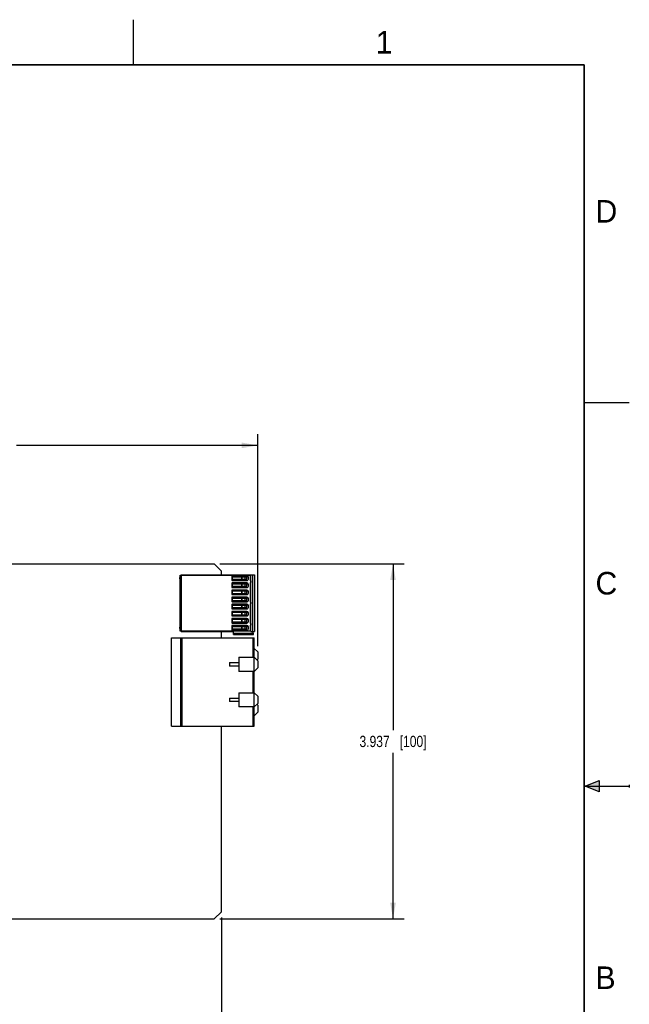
# Model space of a CAD drawing. Header units: inches. Extents: x 0 to 22, y 0 to 17.
# Tile 16 of 16: x 15.2 to 22, y 6.1 to 17. Entities that reach past the tile are written whole.
import ezdxf

# ---------------------------------------------------------------- set-up
doc = ezdxf.new("R2010")
doc.units = ezdxf.units.IN
doc.header["$LTSCALE"] = 1.21
doc.header["$MEASUREMENT"] = 0
doc.layers.get('0').update_dxf_attribs({"linetype": 'CONTINUOUS'})
doc.layers.add('DIMENSIONS', color=7, linetype='CONTINUOUS')
doc.styles.get("Standard").update_dxf_attribs({"font": 'txt', "width": 0.8})
doc.styles.add('TEXTSTYLE_2', font='txt')
doc.dimstyles.new('DIMSTYLE_1', dxfattribs={"dimtxt": 0.125, "dimasz": 0.18, "dimexe": 0.125, "dimexo": 0.0625, "dimgap": 0.0625, "dimtad": 0, "dimtih": 1, "dimtoh": 1, "dimdec": 3, "dimzin": 4, "dimdsep": 46, "dimtxsty": 'STANDARD', "dimblk": '_FILLED', "dimblk1": '_FILLED', "dimblk2": '_FILLED', "dimcen": 0.09, "dimadec": 0, "dimazin": 0, "dimtp": 0.01, "dimtm": 0.01, "dimtfac": 1, "dimtdec": 3, "dimtofl": 0, "dimtmove": 0, "dimatfit": 3, "dimldrblk": '_FILLED', "dimfxl": 1, "dimtolj": 1, "dimtzin": 4, "dimarcsym": 0})

# ---------------------------------------------------------------- blocks, each defined once
blk = doc.blocks.new('_FILLED')
at = {"color": 0, "linetype": 'BYBLOCK'}
blk.add_solid([(0, 0), (-1, 0.174), (-1, -0.174)], dxfattribs=at)
blk = doc.blocks.new('*D0')
at = {"layer": 'DIMENSIONS', "color": 2, "linetype": 'CONTINUOUS'}
for p, q in [((17.459, 10.964), (19.504, 10.964)), ((19.379, 10.964), (19.379, 9.12)), ((19.379, 7.027), (19.379, 8.87)), ((17.459, 7.027), (19.504, 7.027))]:
    blk.add_line(p, q, dxfattribs=at)
at = {"layer": 'DIMENSIONS', "color": 2, "linetype": 'CONTINUOUS', "xscale": 0.18, "yscale": 0.18, "zscale": 0.18}
for p, rotation in [((19.379, 10.964), 90), ((19.379, 7.027), 270)]:
    blk.add_blockref('_FILLED', p, dxfattribs=dict(at, rotation=rotation))
at = {"layer": 'DIMENSIONS', "color": 2, "linetype": 'CONTINUOUS', "insert": (19.379, 9.058), "char_height": 0.125, "width": 1.125, "attachment_point": 2, "line_spacing_factor": 0.9}
blk.add_mtext('3.937{\\Ftxt.shx;\\W1.000000;\\H0.125000; }[100]', dxfattribs=at)
blk = doc.blocks.new('*D1')
at = {"layer": 'DIMENSIONS', "color": 2, "linetype": 'CONTINUOUS'}
for p, q in [((17.475, 7.043), (17.475, 5.516)), ((11.074, 6.401), (11.074, 5.516)), ((11.074, 5.641), (13.549, 5.641)), ((17.475, 5.641), (14.999, 5.641))]:
    blk.add_line(p, q, dxfattribs=at)
at = {"layer": 'DIMENSIONS', "color": 2, "linetype": 'CONTINUOUS', "xscale": 0.18, "yscale": 0.18, "zscale": 0.18, "rotation": 180}
blk.add_blockref('_FILLED', (11.074, 5.641), dxfattribs=at)
at = {"layer": 'DIMENSIONS', "color": 2, "linetype": 'CONTINUOUS', "xscale": 0.18, "yscale": 0.18, "zscale": 0.18}
blk.add_blockref('_FILLED', (17.475, 5.641), dxfattribs=at)
at = {"layer": 'DIMENSIONS', "color": 2, "linetype": 'CONTINUOUS', "insert": (14.274, 5.703), "char_height": 0.125, "width": 1.325, "attachment_point": 2, "line_spacing_factor": 0.9}
blk.add_mtext('6.402{\\Ftxt.shx;\\W1.000000;\\H0.125000; }[162.6]', dxfattribs=at)
blk = doc.blocks.new('*D4')
at = {"layer": 'DIMENSIONS', "color": 2, "linetype": 'CONTINUOUS'}
for p, q in [((11.076, 11.591), (11.076, 12.404)), ((17.879, 10.051), (17.879, 12.404)), ((11.076, 12.279), (13.752, 12.279)), ((17.879, 12.279), (15.202, 12.279))]:
    blk.add_line(p, q, dxfattribs=at)
at = {"layer": 'DIMENSIONS', "color": 2, "linetype": 'CONTINUOUS', "xscale": 0.18, "yscale": 0.18, "zscale": 0.18, "rotation": 180}
blk.add_blockref('_FILLED', (11.076, 12.279), dxfattribs=at)
at = {"layer": 'DIMENSIONS', "color": 2, "linetype": 'CONTINUOUS', "xscale": 0.18, "yscale": 0.18, "zscale": 0.18}
blk.add_blockref('_FILLED', (17.879, 12.279), dxfattribs=at)
at = {"layer": 'DIMENSIONS', "color": 2, "linetype": 'CONTINUOUS', "insert": (14.477, 12.341), "char_height": 0.125, "width": 1.325, "attachment_point": 2, "line_spacing_factor": 0.9}
blk.add_mtext('6.803{\\Ftxt.shx;\\W1.000000;\\H0.125000; }[172.8]', dxfattribs=at)

msp = doc.modelspace()

# ---------------------------------------------------------------- hatches: boundary and pattern name
at = {"linetype": 'CONTINUOUS'}
msp.add_hatch(color=2, dxfattribs=at).paths.add_polyline_path([(21.6663, 8.5625), (21.6663, 8.4375), (21.51, 8.5)])

# ---------------------------------------------------------------- linework, layer by layer
at = {"color": 2, "linetype": 'CONTINUOUS'}
for p, q in [((16.5, 16.5), (16.5, 17)), ((22, 12.75), (21.5, 12.75)), ((21.51, 8.5), (21.6663, 8.5625)), ((21.6663, 8.5625), (21.6663, 8.4375)), ((21.51, 8.5), (22, 8.5)), ((21.6663, 8.4375), (21.51, 8.5)), ((22, 8.515), (22, 8.485))]:
    msp.add_line(p, q, dxfattribs=at)
at = {"color": 7, "linetype": 'CONTINUOUS'}
for p, q in [((11.096, 10.9639), (17.3965, 10.9639)), ((17.3965, 10.9639), (17.4752, 10.8851)), ((17.0181, 10.841), (17.7941, 10.841)), ((17.0181, 10.2178), (17.0181, 10.841)), ((17.0284, 10.8444), (17.8414, 10.8444)), ((17.0284, 10.841), (17.0284, 10.8444)), ((17.0347, 10.2178), (17.0347, 10.841)), ((17.4752, 10.8444), (17.4752, 10.8851)), ((17.5903, 10.8271), (17.5903, 10.8222)), ((17.5903, 10.8222), (17.7587, 10.8222)), ((17.7587, 10.832), (17.5952, 10.832)), ((17.5956, 10.8222), (17.5956, 10.7907)), ((17.5966, 10.7907), (17.5966, 10.8222)), ((17.7006, 10.8222), (17.7006, 10.7907)), ((17.7028, 10.7907), (17.7028, 10.8222)), ((17.7398, 10.7907), (17.7398, 10.8222)), ((17.7587, 10.7907), (17.7587, 10.8222)), ((17.7744, 10.7966), (17.7744, 10.8162)), ((17.7941, 10.841), (17.7941, 10.7828)), ((17.802, 10.2145), (17.802, 10.8444)), ((17.8256, 10.2145), (17.8256, 10.8444)), ((17.8414, 10.8444), (17.8414, 10.2145)), ((17.7587, 10.7907), (17.5903, 10.7907)), ((17.5903, 10.7907), (17.5903, 10.7857)), ((17.5903, 10.7483), (17.5903, 10.7434)), ((17.5903, 10.7434), (17.7587, 10.7434)), ((17.7587, 10.7119), (17.5903, 10.7119)), ((17.5903, 10.7119), (17.5903, 10.707)), ((17.5952, 10.7808), (17.7587, 10.7808)), ((17.7587, 10.7533), (17.5952, 10.7533)), ((17.5952, 10.7021), (17.7587, 10.7021)), ((17.5956, 10.7434), (17.5956, 10.7119)), ((17.5966, 10.7119), (17.5966, 10.7434)), ((17.7006, 10.7434), (17.7006, 10.7119)), ((17.7028, 10.7119), (17.7028, 10.7434)), ((17.7398, 10.7119), (17.7398, 10.7434)), ((17.7587, 10.7119), (17.7587, 10.7434)), ((17.7744, 10.7178), (17.7744, 10.7375)), ((17.7941, 10.7513), (17.7941, 10.5466)), ((17.8, 10.7769), (17.802, 10.7769)), ((17.802, 10.7572), (17.8, 10.7572)), ((17.8019, 10.7769), (17.8019, 10.7572)), ((17.5903, 10.6696), (17.5903, 10.6647)), ((17.5903, 10.6647), (17.7587, 10.6647)), ((17.7587, 10.6332), (17.5903, 10.6332)), ((17.5903, 10.6332), (17.5903, 10.6283)), ((17.7587, 10.6745), (17.5952, 10.6745)), ((17.5952, 10.6233), (17.7587, 10.6233)), ((17.7587, 10.5958), (17.5952, 10.5958)), ((17.5956, 10.6647), (17.5956, 10.6332)), ((17.5966, 10.6332), (17.5966, 10.6647)), ((17.7006, 10.6647), (17.7006, 10.6332)), ((17.7028, 10.6332), (17.7028, 10.6647)), ((17.7398, 10.6332), (17.7398, 10.6647)), ((17.7587, 10.6332), (17.7587, 10.6647)), ((17.7744, 10.6391), (17.7744, 10.6588)), ((17.5903, 10.5909), (17.5903, 10.5859)), ((17.5903, 10.5859), (17.7587, 10.5859)), ((17.7587, 10.5544), (17.5903, 10.5544)), ((17.5903, 10.5544), (17.5903, 10.5495)), ((17.5903, 10.5121), (17.5903, 10.5072)), ((17.5903, 10.5072), (17.7587, 10.5072)), ((17.5952, 10.5446), (17.7587, 10.5446)), ((17.7587, 10.517), (17.5952, 10.517)), ((17.5956, 10.5859), (17.5956, 10.5544)), ((17.5956, 10.5072), (17.5956, 10.4757)), ((17.5966, 10.5544), (17.5966, 10.5859)), ((17.5966, 10.4757), (17.5966, 10.5072)), ((17.7006, 10.5859), (17.7006, 10.5544)), ((17.7006, 10.5072), (17.7006, 10.4757)), ((17.7028, 10.5544), (17.7028, 10.5859)), ((17.7028, 10.4757), (17.7028, 10.5072)), ((17.7398, 10.5544), (17.7398, 10.5859)), ((17.7398, 10.4757), (17.7398, 10.5072)), ((17.7587, 10.5544), (17.7587, 10.5859)), ((17.7587, 10.4757), (17.7587, 10.5072)), ((17.7744, 10.5603), (17.7744, 10.58)), ((17.7744, 10.4816), (17.7744, 10.5013)), ((17.7941, 10.5151), (17.7941, 10.3103)), ((17.8, 10.5407), (17.802, 10.5407)), ((17.802, 10.521), (17.8, 10.521)), ((17.8019, 10.5407), (17.8019, 10.521)), ((17.7587, 10.4757), (17.5903, 10.4757)), ((17.5903, 10.4757), (17.5903, 10.4708)), ((17.5903, 10.4334), (17.5903, 10.4284)), ((17.5903, 10.4284), (17.7587, 10.4284)), ((17.7587, 10.397), (17.5903, 10.397)), ((17.5903, 10.397), (17.5903, 10.392)), ((17.5952, 10.4659), (17.7587, 10.4659)), ((17.7587, 10.4383), (17.5952, 10.4383)), ((17.5952, 10.3871), (17.7587, 10.3871)), ((17.5956, 10.4284), (17.5956, 10.397)), ((17.5966, 10.397), (17.5966, 10.4284)), ((17.7006, 10.4284), (17.7006, 10.397)), ((17.7028, 10.397), (17.7028, 10.4284)), ((17.7398, 10.397), (17.7398, 10.4284)), ((17.7587, 10.397), (17.7587, 10.4284)), ((17.7744, 10.4029), (17.7744, 10.4225)), ((17.5903, 10.3546), (17.5903, 10.3497)), ((17.5903, 10.3497), (17.7587, 10.3497)), ((17.7587, 10.3182), (17.5903, 10.3182)), ((17.5903, 10.3182), (17.5903, 10.3133)), ((17.5903, 10.2759), (17.5903, 10.271)), ((17.5903, 10.271), (17.7587, 10.271)), ((17.7587, 10.3596), (17.5952, 10.3596)), ((17.5952, 10.3084), (17.7587, 10.3084)), ((17.7587, 10.2808), (17.5952, 10.2808)), ((17.5956, 10.3497), (17.5956, 10.3182)), ((17.5956, 10.271), (17.5956, 10.2395)), ((17.5966, 10.3182), (17.5966, 10.3497)), ((17.5966, 10.2395), (17.5966, 10.271)), ((17.7006, 10.3497), (17.7006, 10.3182)), ((17.7006, 10.271), (17.7006, 10.2395)), ((17.7028, 10.3182), (17.7028, 10.3497)), ((17.7028, 10.2395), (17.7028, 10.271)), ((17.7398, 10.3182), (17.7398, 10.3497)), ((17.7398, 10.2395), (17.7398, 10.271)), ((17.7587, 10.3182), (17.7587, 10.3497)), ((17.7587, 10.2395), (17.7587, 10.271)), ((17.7744, 10.3241), (17.7744, 10.3438)), ((17.7744, 10.2454), (17.7744, 10.2651)), ((17.7941, 10.2788), (17.7941, 10.2178)), ((17.8, 10.3044), (17.802, 10.3044)), ((17.802, 10.2847), (17.8, 10.2847)), ((17.8019, 10.3044), (17.8019, 10.2847)), ((17.7941, 10.2178), (17.0181, 10.2178)), ((17.0284, 10.2145), (17.0284, 10.2178)), ((17.0284, 10.2145), (17.6091, 10.2145)), ((17.4752, 10.1456), (17.4752, 10.2145)), ((17.7587, 10.2395), (17.5903, 10.2395)), ((17.5903, 10.2395), (17.5903, 10.2346)), ((17.5952, 10.2296), (17.7587, 10.2296)), ((17.6091, 10.183), (17.6091, 10.2145)), ((17.8237, 10.1909), (17.6091, 10.1909)), ((17.6091, 10.183), (17.8323, 10.183)), ((17.802, 10.2145), (17.8414, 10.2145)), ((17.8217, 10.2145), (17.8237, 10.1909)), ((17.8323, 10.183), (17.8296, 10.2145)), ((16.9221, 10.1456), (17.8394, 10.1456)), ((16.9221, 9.1633), (16.9221, 10.1456)), ((17.0205, 10.1456), (17.0205, 9.1633)), ((17.0402, 9.1633), (17.0402, 10.1456)), ((17.8236, 10.1456), (17.8236, 9.9292)), ((17.8394, 9.1633), (17.8394, 10.1456)), ((17.8787, 9.9883), (17.8394, 10.0276)), ((17.8787, 9.9883), (17.8787, 9.9095)), ((17.5638, 9.8702), (17.6701, 9.8702)), ((17.5638, 9.8702), (17.5638, 9.8308)), ((17.6701, 9.8308), (17.5638, 9.8308)), ((17.6701, 9.9292), (17.8394, 9.9292)), ((17.6701, 9.9292), (17.6701, 9.7717)), ((17.8787, 9.8898), (17.8394, 9.9292)), ((17.8689, 9.8997), (17.8787, 9.9095)), ((17.8787, 9.8898), (17.8787, 9.8111)), ((17.8394, 9.7717), (17.6701, 9.7717)), ((17.8236, 9.7717), (17.8236, 9.5355)), ((17.8394, 9.7717), (17.8787, 9.8111)), ((17.6701, 9.5355), (17.8394, 9.5355)), ((17.6701, 9.5355), (17.6701, 9.378)), ((17.8787, 9.4961), (17.8394, 9.5355)), ((17.5638, 9.4765), (17.6701, 9.4765)), ((17.5638, 9.4765), (17.5638, 9.4371)), ((17.6701, 9.4371), (17.5638, 9.4371)), ((17.8394, 9.378), (17.8787, 9.4174)), ((17.8787, 9.3977), (17.8689, 9.4076)), ((17.8787, 9.4961), (17.8787, 9.4174)), ((17.8787, 9.3977), (17.8787, 9.319)), ((17.8394, 9.378), (17.6701, 9.378)), ((17.8236, 9.378), (17.8236, 9.1633)), ((17.8394, 9.2796), (17.8787, 9.319)), ((16.9221, 9.1633), (17.8394, 9.1633)), ((17.4752, 7.1056), (17.4752, 9.1633)), ((17.4752, 7.1056), (17.3965, 7.0269)), ((11.2615, 7.0269), (17.3965, 7.0269))]:
    msp.add_line(p, q, dxfattribs=at)
at = {"color": 7, "linetype": 'CONTINUOUS', "const_width": 0.02}
for points in [[(21.5, 16.5), (0.5, 16.5)], [(21.5, 0.5), (21.5, 16.5)]]:
    msp.add_lwpolyline(points, dxfattribs=at)
at = {"color": 7, "linetype": 'CONTINUOUS'}
for centre, radius, start, end in [((17.0224, 10.8064), 0.012, 111.06067, 248.93941), ((17.5952, 10.8271), 0.00492, 90.00519, 179.99989), ((17.7587, 10.8162), 0.0157, 359.99946, 89.99839), ((17.5952, 10.7857), 0.00492, 179.99989, 269.99216), ((17.5952, 10.7483), 0.00492, 90.00519, 179.99989), ((17.5952, 10.707), 0.00492, 179.99989, 269.99216), ((17.7587, 10.7966), 0.0157, 269.99675, 359.99975), ((17.7587, 10.7375), 0.0157, 359.99946, 89.99839), ((17.7587, 10.7178), 0.0157, 269.99675, 359.99975), ((17.8, 10.7828), 0.00591, 179.99891, 270.00015), ((17.8, 10.7513), 0.00591, 90.00363, 179.98286), ((17.5952, 10.6696), 0.00492, 90.00519, 179.99989), ((17.5952, 10.6283), 0.00492, 179.99989, 269.99216), ((17.5952, 10.5909), 0.00492, 90.00519, 179.99989), ((17.7587, 10.6588), 0.0157, 359.99946, 89.99839), ((17.7587, 10.6391), 0.0157, 269.99675, 359.99975), ((17.7587, 10.58), 0.0157, 359.99946, 89.99839), ((17.5952, 10.5495), 0.00492, 179.99989, 269.99216), ((17.5952, 10.5121), 0.00492, 90.00519, 179.99989), ((17.7587, 10.5603), 0.0157, 269.99675, 359.99975), ((17.7587, 10.5013), 0.0157, 359.99946, 89.99839), ((17.8, 10.5466), 0.00591, 179.97922, 270.00015), ((17.8, 10.5151), 0.00591, 90.00363, 179.99824), ((17.5952, 10.4708), 0.00492, 179.99989, 269.99216), ((17.5952, 10.4334), 0.00492, 90.00519, 179.99989), ((17.5952, 10.392), 0.00492, 179.99989, 269.99216), ((17.7587, 10.4816), 0.0157, 269.99675, 359.99975), ((17.7587, 10.4225), 0.0157, 359.99946, 89.99839), ((17.7587, 10.4029), 0.0157, 269.99675, 359.99975), ((17.0224, 10.2552), 0.012, 111.05874, 248.94134), ((17.5952, 10.3546), 0.00492, 90.00519, 179.99989), ((17.5952, 10.3133), 0.00492, 179.99989, 269.99216), ((17.5952, 10.2759), 0.00492, 90.00519, 179.99989), ((17.7587, 10.3438), 0.0157, 359.99946, 89.99839), ((17.7587, 10.3241), 0.0157, 269.99675, 359.99975), ((17.7587, 10.2651), 0.0157, 359.99946, 89.99839), ((17.8, 10.3103), 0.00591, 179.9946, 270.00015), ((17.8, 10.2788), 0.00591, 90.00363, 179.99933), ((17.5952, 10.2346), 0.00492, 179.99989, 269.99216), ((17.7587, 10.2454), 0.0157, 269.99675, 359.99975)]:
    msp.add_arc(centre, radius, start, end, dxfattribs=at)
msp.add_open_spline([(17.8323, 10.183), (17.8321, 10.183), (17.8316, 10.183), (17.8309, 10.1831), (17.8303, 10.1832), (17.8294, 10.1835), (17.8282, 10.184), (17.8272, 10.1847), (17.8264, 10.1854), (17.8258, 10.186), (17.8253, 10.1866), (17.8248, 10.1873), (17.8244, 10.1881), (17.8241, 10.189), (17.8238, 10.1899), (17.8238, 10.1905), (17.8237, 10.1909)], degree=3, knots=[0, 0, 0, 0, 0.0534696, 0.1073336, 0.1617627, 0.2169448, 0.3302024, 0.4487158, 0.5105016, 0.5742067, 0.6400123, 0.7080496, 0.7783489, 0.8507649, 0.9248887, 1, 1, 1, 1], dxfattribs=at)

# ---------------------------------------------------------------- texts
at = {"color": 2, "linetype": 'CONTINUOUS', "char_height": 0.25, "width": 0.25, "attachment_point": 1, "line_spacing_factor": 0.9, "style": 'TEXTSTYLE_2'}
for s, insert in [('1', (19.1875, 16.875)), ('D', (21.625, 15)), ('C', (21.625, 10.875)), ('B', (21.625, 6.5))]:
    msp.add_mtext(s, dxfattribs=dict(at, insert=insert))

# ---------------------------------------------------------------- dimensions: what is measured, and where the dimension line sits
at = {"layer": 'DIMENSIONS', "color": 2, "linetype": 'CONTINUOUS'}
for base, p1, p2, angle, picture, middle in [((11.0755, 12.2789), (17.8787, 9.9883), (11.0755, 11.5289), 180, '*D4', (14.4771, 12.2789)), ((19.3787, 10.9639), (17.3965, 7.0269), (17.3965, 10.9639), 90, '*D0', (19.3787, 8.9954))]:
    dim = msp.add_linear_dim(base=base, p1=p1, p2=p2, angle=angle, dimstyle='DIMSTYLE_1', dxfattribs=at)
    dim.commit()
    dim.dimension.update_dxf_attribs({"geometry": picture, "text_midpoint": middle, "dimtype": 160})
dim = msp.add_linear_dim(base=(17.4752, 5.641), p1=(11.0735, 6.464), p2=(17.4752, 7.1056), dimstyle='DIMSTYLE_1', dxfattribs=at)
dim.commit()
dim.dimension.update_dxf_attribs({"geometry": '*D1', "text_midpoint": (14.2744, 5.641), "dimtype": 160})

doc.saveas('drawing.dxf')
